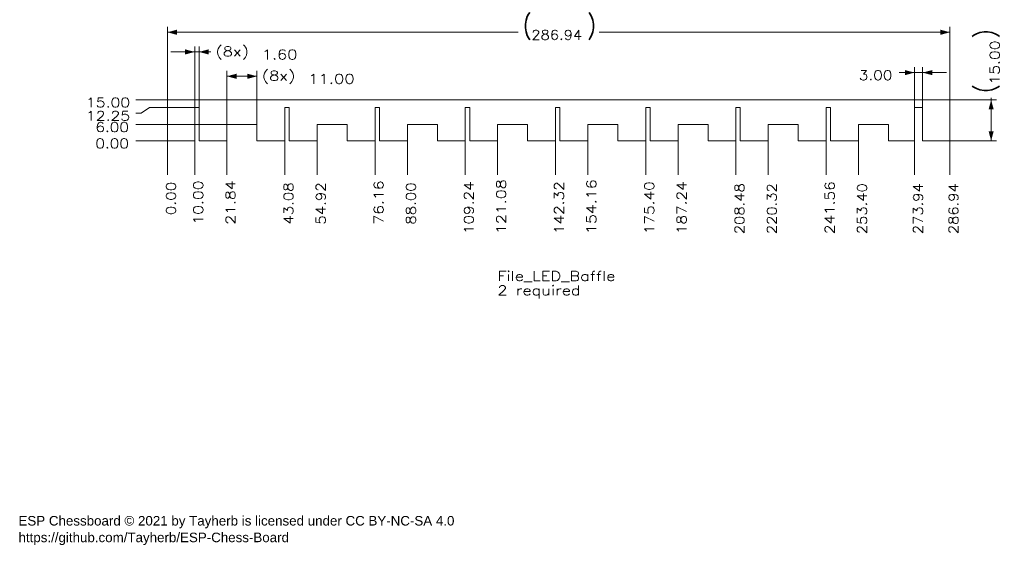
# Model space of a CAD drawing. Header units: millimetres. Extents: x 6 to 367, y 2 to 195.
import ezdxf

# ---------------------------------------------------------------- set-up
doc = ezdxf.new("R2010")
doc.units = ezdxf.units.MM
doc.layers.add('1', color=7, linetype='Continuous', true_color=0xffffff)
doc.styles.add('Arial', font='Arial')
doc.styles.add('blockfont', font='simplex.shx')
doc.dimstyles.get("Standard").update_dxf_attribs({"dimtxt": 0.18, "dimasz": 0.18, "dimexe": 0.18, "dimexo": 0.0625, "dimgap": 0.09, "dimtad": 0, "dimtih": 1, "dimtoh": 1, "dimdec": 4, "dimzin": 0, "dimdsep": 46, "dimtxsty": 'Standard', "dimcen": 0.09, "dimadec": 0, "dimazin": 0, "dimtfac": 1, "dimtdec": 4, "dimtofl": 0, "dimtmove": 0, "dimatfit": 3, "dimfxl": 0, "dimtolj": 1, "dimtzin": 0, "dimarcsym": 0})

# ---------------------------------------------------------------- blocks, each defined once
blk = doc.blocks.new('_U1')
at = {"layer": '1', "color": 18, "lineweight": 13}
blk.add_line((59.86, 151.07), (48.25, 151.07), dxfattribs=at)
at = {"layer": '1', "color": 18, "linetype": 'Continuous', "lineweight": 13, "insert": (33.43, 148.35), "char_height": 3.5, "attachment_point": 7, "line_spacing_factor": 0.903614, "style": 'blockfont'}
blk.add_mtext('\\W1.1729;0.00', dxfattribs=at)
blk = doc.blocks.new('_U2')
at = {"layer": '1', "color": 18, "lineweight": 13}
blk.add_line((59.86, 166.07), (48.25, 166.07), dxfattribs=at)
at = {"layer": '1', "color": 18, "linetype": 'Continuous', "lineweight": 13, "insert": (29.97, 163.35), "char_height": 3.5, "attachment_point": 7, "line_spacing_factor": 0.903614, "style": 'blockfont'}
blk.add_mtext('\\W1.2031;15.00', dxfattribs=at)
blk = doc.blocks.new('_U3')
at = {"layer": '1', "color": 18, "lineweight": 13}
for p, q in [((53.25, 163.32), (50.25, 161.17)), ((69.86, 163.32), (53.25, 163.32)), ((50.25, 161.17), (48.25, 161.17))]:
    blk.add_line(p, q, dxfattribs=at)
at = {"layer": '1', "color": 18, "linetype": 'Continuous', "lineweight": 13, "insert": (29.97, 158.45), "char_height": 3.5, "attachment_point": 7, "line_spacing_factor": 0.903614, "style": 'blockfont'}
blk.add_mtext('\\W1.2031;12.25', dxfattribs=at)
blk = doc.blocks.new('_U4')
at = {"layer": '1', "color": 18, "lineweight": 13}
blk.add_line((81.7, 157.07), (48.25, 157.07), dxfattribs=at)
at = {"layer": '1', "color": 18, "linetype": 'Continuous', "lineweight": 13, "insert": (33.43, 154.35), "char_height": 3.5, "attachment_point": 7, "line_spacing_factor": 0.903614, "style": 'blockfont'}
blk.add_mtext('\\W1.1729;6.00', dxfattribs=at)
blk = doc.blocks.new('_U5')
at = {"layer": '1', "color": 18, "lineweight": 13}
blk.add_line((59.86, 151.07), (59.86, 138.6), dxfattribs=at)
at = {"layer": '1', "color": 18, "linetype": 'Continuous', "lineweight": 13, "insert": (62.92, 123.75), "char_height": 3.5, "attachment_point": 7, "rotation": 90, "line_spacing_factor": 0.903614, "style": 'blockfont'}
blk.add_mtext('\\W1.1729;0.00', dxfattribs=at)
blk = doc.blocks.new('_U6')
at = {"layer": '1', "color": 18, "lineweight": 13}
blk.add_line((69.86, 151.07), (69.86, 138.6), dxfattribs=at)
at = {"layer": '1', "color": 18, "linetype": 'Continuous', "lineweight": 13, "insert": (72.92, 120.29), "char_height": 3.5, "attachment_point": 7, "rotation": 90, "line_spacing_factor": 0.903614, "style": 'blockfont'}
blk.add_mtext('\\W1.2031;10.00', dxfattribs=at)
blk = doc.blocks.new('_U7')
at = {"layer": '1', "color": 18, "lineweight": 13}
blk.add_line((81.7, 151.07), (81.7, 138.6), dxfattribs=at)
at = {"layer": '1', "color": 18, "linetype": 'Continuous', "lineweight": 13, "insert": (84.76, 120.29), "char_height": 3.5, "attachment_point": 7, "rotation": 90, "line_spacing_factor": 0.903614, "style": 'blockfont'}
blk.add_mtext('\\W1.2031;21.84', dxfattribs=at)
blk = doc.blocks.new('_U8')
at = {"layer": '1', "color": 18, "lineweight": 13}
blk.add_line((102.94, 151.07), (102.94, 138.6), dxfattribs=at)
at = {"layer": '1', "color": 18, "linetype": 'Continuous', "lineweight": 13, "insert": (106, 120.29), "char_height": 3.5, "attachment_point": 7, "rotation": 90, "line_spacing_factor": 0.903614, "style": 'blockfont'}
blk.add_mtext('\\W1.1494;43.08', dxfattribs=at)
blk = doc.blocks.new('_U9')
at = {"layer": '1', "color": 18, "lineweight": 13}
blk.add_line((114.78, 151.07), (114.78, 138.6), dxfattribs=at)
at = {"layer": '1', "color": 18, "linetype": 'Continuous', "lineweight": 13, "insert": (117.84, 120.29), "char_height": 3.5, "attachment_point": 7, "rotation": 90, "line_spacing_factor": 0.903614, "style": 'blockfont'}
blk.add_mtext('\\W1.1494;54.92', dxfattribs=at)
blk = doc.blocks.new('_U10')
at = {"layer": '1', "color": 18, "lineweight": 13}
blk.add_line((136.02, 151.07), (136.02, 138.6), dxfattribs=at)
at = {"layer": '1', "color": 18, "linetype": 'Continuous', "lineweight": 13, "insert": (139.08, 120.29), "char_height": 3.5, "attachment_point": 7, "rotation": 90, "line_spacing_factor": 0.903614, "style": 'blockfont'}
blk.add_mtext('\\W1.2031;76.16', dxfattribs=at)
blk = doc.blocks.new('_U11')
at = {"layer": '1', "color": 18, "lineweight": 13}
blk.add_line((147.86, 151.07), (147.86, 138.6), dxfattribs=at)
at = {"layer": '1', "color": 18, "linetype": 'Continuous', "lineweight": 13, "insert": (150.92, 120.29), "char_height": 3.5, "attachment_point": 7, "rotation": 90, "line_spacing_factor": 0.903614, "style": 'blockfont'}
blk.add_mtext('\\W1.1494;88.00', dxfattribs=at)
blk = doc.blocks.new('_U12')
at = {"layer": '1', "color": 18, "lineweight": 13}
blk.add_line((169.1, 151.07), (169.1, 138.6), dxfattribs=at)
at = {"layer": '1', "color": 18, "linetype": 'Continuous', "lineweight": 13, "insert": (172.16, 116.82), "char_height": 3.5, "attachment_point": 7, "rotation": 90, "line_spacing_factor": 0.903614, "style": 'blockfont'}
blk.add_mtext('\\W1.1743;109.24', dxfattribs=at)
blk = doc.blocks.new('_U13')
at = {"layer": '1', "color": 18, "lineweight": 13}
blk.add_line((180.94, 151.07), (180.94, 138.6), dxfattribs=at)
at = {"layer": '1', "color": 18, "linetype": 'Continuous', "lineweight": 13, "insert": (184, 116.82), "char_height": 3.5, "attachment_point": 7, "rotation": 90, "line_spacing_factor": 0.903614, "style": 'blockfont'}
blk.add_mtext('\\W1.2205;121.08', dxfattribs=at)
blk = doc.blocks.new('_U14')
at = {"layer": '1', "color": 18, "lineweight": 13}
blk.add_line((202.18, 151.07), (202.18, 138.6), dxfattribs=at)
at = {"layer": '1', "color": 18, "linetype": 'Continuous', "lineweight": 13, "insert": (205.24, 116.82), "char_height": 3.5, "attachment_point": 7, "rotation": 90, "line_spacing_factor": 0.903614, "style": 'blockfont'}
blk.add_mtext('\\W1.1743;142.32', dxfattribs=at)
blk = doc.blocks.new('_U15')
at = {"layer": '1', "color": 18, "lineweight": 13}
blk.add_line((214.02, 151.07), (214.02, 138.6), dxfattribs=at)
at = {"layer": '1', "color": 18, "linetype": 'Continuous', "lineweight": 13, "insert": (217.08, 116.82), "char_height": 3.5, "attachment_point": 7, "rotation": 90, "line_spacing_factor": 0.903614, "style": 'blockfont'}
blk.add_mtext('\\W1.2205;154.16', dxfattribs=at)
blk = doc.blocks.new('_U16')
at = {"layer": '1', "color": 18, "lineweight": 13}
blk.add_line((235.26, 151.07), (235.26, 138.6), dxfattribs=at)
at = {"layer": '1', "color": 18, "linetype": 'Continuous', "lineweight": 13, "insert": (238.32, 116.82), "char_height": 3.5, "attachment_point": 7, "rotation": 90, "line_spacing_factor": 0.903614, "style": 'blockfont'}
blk.add_mtext('\\W1.1743;175.40', dxfattribs=at)
blk = doc.blocks.new('_U17')
at = {"layer": '1', "color": 18, "lineweight": 13}
blk.add_line((247.1, 151.07), (247.1, 138.6), dxfattribs=at)
at = {"layer": '1', "color": 18, "linetype": 'Continuous', "lineweight": 13, "insert": (250.16, 116.82), "char_height": 3.5, "attachment_point": 7, "rotation": 90, "line_spacing_factor": 0.903614, "style": 'blockfont'}
blk.add_mtext('\\W1.1743;187.24', dxfattribs=at)
blk = doc.blocks.new('_U18')
at = {"layer": '1', "color": 18, "lineweight": 13}
blk.add_line((268.34, 151.07), (268.34, 138.6), dxfattribs=at)
at = {"layer": '1', "color": 18, "linetype": 'Continuous', "lineweight": 13, "insert": (271.4, 116.82), "char_height": 3.5, "attachment_point": 7, "rotation": 90, "line_spacing_factor": 0.903614, "style": 'blockfont'}
blk.add_mtext('\\W1.1315;208.48', dxfattribs=at)
blk = doc.blocks.new('_U19')
at = {"layer": '1', "color": 18, "lineweight": 13}
blk.add_line((280.18, 151.07), (280.18, 138.6), dxfattribs=at)
at = {"layer": '1', "color": 18, "linetype": 'Continuous', "lineweight": 13, "insert": (283.24, 116.82), "char_height": 3.5, "attachment_point": 7, "rotation": 90, "line_spacing_factor": 0.903614, "style": 'blockfont'}
blk.add_mtext('\\W1.1315;220.32', dxfattribs=at)
blk = doc.blocks.new('_U20')
at = {"layer": '1', "color": 18, "lineweight": 13}
blk.add_line((301.42, 151.07), (301.42, 138.6), dxfattribs=at)
at = {"layer": '1', "color": 18, "linetype": 'Continuous', "lineweight": 13, "insert": (304.48, 116.82), "char_height": 3.5, "attachment_point": 7, "rotation": 90, "line_spacing_factor": 0.903614, "style": 'blockfont'}
blk.add_mtext('\\W1.1743;241.56', dxfattribs=at)
blk = doc.blocks.new('_U21')
at = {"layer": '1', "color": 18, "lineweight": 13}
blk.add_line((313.26, 151.07), (313.26, 138.6), dxfattribs=at)
at = {"layer": '1', "color": 18, "linetype": 'Continuous', "lineweight": 13, "insert": (316.32, 116.82), "char_height": 3.5, "attachment_point": 7, "rotation": 90, "line_spacing_factor": 0.903614, "style": 'blockfont'}
blk.add_mtext('\\W1.1315;253.40', dxfattribs=at)
blk = doc.blocks.new('_U22')
at = {"layer": '1', "color": 18, "lineweight": 13}
blk.add_line((333.8, 151.07), (333.8, 138.6), dxfattribs=at)
at = {"layer": '1', "color": 18, "linetype": 'Continuous', "lineweight": 13, "insert": (336.86, 116.82), "char_height": 3.5, "attachment_point": 7, "rotation": 90, "line_spacing_factor": 0.903614, "style": 'blockfont'}
blk.add_mtext('\\W1.1315;273.94', dxfattribs=at)
blk = doc.blocks.new('_U23')
at = {"layer": '1', "color": 18, "lineweight": 13}
blk.add_line((346.8, 151.07), (346.8, 138.6), dxfattribs=at)
at = {"layer": '1', "color": 18, "linetype": 'Continuous', "lineweight": 13, "insert": (349.86, 116.82), "char_height": 3.5, "attachment_point": 7, "rotation": 90, "line_spacing_factor": 0.903614, "style": 'blockfont'}
blk.add_mtext('\\W1.1315;286.94', dxfattribs=at)
blk = doc.blocks.new('_U24')
at = {"layer": '1', "color": 18, "lineweight": 13}
for p, q in [((59.86, 166.07), (59.86, 192.88)), ((346.8, 166.07), (346.8, 192.88)), ((59.86, 190.88), (188.46, 190.88)), ((346.8, 190.88), (218.19, 190.88))]:
    blk.add_line(p, q, dxfattribs=at)
at = {"layer": '1', "color": 18, "lineweight": 18}
for points in [[(59.86, 190.88), (63.36, 191.82), (63.36, 189.94)], [(346.8, 190.88), (343.3, 189.94), (343.3, 191.82)]]:
    blk.add_solid(points, dxfattribs=at)
at = {"layer": '1', "color": 18, "linetype": 'Continuous', "lineweight": 13, "char_height": 3.5, "attachment_point": 7, "line_spacing_factor": 0.903614, "style": 'blockfont'}
for s, insert in [('\\W0.8563;{\\H1.88x;(}', (190.15, 188.16)), ('\\W0.8563;{\\H1.88x;)}', (213.73, 188.16)), ('\\W1.1315;286.94', (193.3, 188.16))]:
    blk.add_mtext(s, dxfattribs=dict(at, insert=insert))
blk = doc.blocks.new('_U25')
at = {"layer": '1', "color": 18, "lineweight": 13}
for p, q in [((69.86, 163.32), (69.86, 185.67)), ((71.46, 163.32), (71.46, 185.67)), ((75.78, 183.67), (61.11, 183.67))]:
    blk.add_line(p, q, dxfattribs=at)
at = {"layer": '1', "color": 18, "lineweight": 18}
for points in [[(69.86, 183.67), (66.36, 182.73), (66.36, 184.61)], [(71.46, 183.67), (74.96, 184.61), (74.96, 182.73)]]:
    blk.add_solid(points, dxfattribs=at)
at = {"layer": '1', "color": 18, "linetype": 'Continuous', "lineweight": 13, "char_height": 3.5, "attachment_point": 7, "line_spacing_factor": 0.903614, "style": 'blockfont'}
for s, insert in [('\\W1.2644;(8x)', (77.47, 180.95)), ('\\W1.2443;1.60', (94.47, 180.95))]:
    blk.add_mtext(s, dxfattribs=dict(at, insert=insert))
blk = doc.blocks.new('_U26')
at = {"layer": '1', "color": 18, "lineweight": 13}
for p, q in [((81.7, 157.07), (81.7, 176.73)), ((81.7, 174.73), (92.8, 174.73)), ((92.7, 157.07), (92.7, 176.73))]:
    blk.add_line(p, q, dxfattribs=at)
at = {"layer": '1', "color": 18, "lineweight": 18}
for points in [[(81.7, 174.73), (85.2, 175.67), (85.2, 173.79)], [(92.7, 174.73), (89.2, 173.79), (89.2, 175.67)]]:
    blk.add_solid(points, dxfattribs=at)
at = {"layer": '1', "color": 18, "linetype": 'Continuous', "lineweight": 13, "char_height": 3.5, "attachment_point": 7, "line_spacing_factor": 0.903614, "style": 'blockfont'}
for s, insert in [('\\W1.2644;(8x)', (94.48, 172.01)), ('\\W1.2621;11.00', (111.48, 172.01))]:
    blk.add_mtext(s, dxfattribs=dict(at, insert=insert))
blk = doc.blocks.new('_U27')
at = {"layer": '1', "color": 18, "lineweight": 13}
for p, q in [((333.8, 163.32), (333.8, 178.08)), ((336.8, 163.32), (336.8, 178.08)), ((328.22, 176.08), (345.55, 176.08))]:
    blk.add_line(p, q, dxfattribs=at)
at = {"layer": '1', "color": 18, "lineweight": 18}
for points in [[(333.8, 176.08), (330.3, 175.14), (330.3, 177.01)], [(336.8, 176.08), (340.3, 177.01), (340.3, 175.14)]]:
    blk.add_solid(points, dxfattribs=at)
at = {"layer": '1', "color": 18, "linetype": 'Continuous', "lineweight": 13, "insert": (313.4, 173.35), "char_height": 3.5, "attachment_point": 7, "line_spacing_factor": 0.903614, "style": 'blockfont'}
blk.add_mtext('\\W1.1729;3.00', dxfattribs=at)
blk = doc.blocks.new('_U28')
at = {"layer": '1', "color": 18, "lineweight": 13}
for p, q in [((361.92, 151.07), (361.92, 166.85)), ((346.8, 166.07), (363.92, 166.07)), ((346.8, 151.07), (363.92, 151.07))]:
    blk.add_line(p, q, dxfattribs=at)
at = {"layer": '1', "color": 18, "lineweight": 18}
for points in [[(361.92, 166.07), (362.86, 162.57), (360.98, 162.57)], [(361.92, 151.07), (360.98, 154.57), (362.86, 154.57)]]:
    blk.add_solid(points, dxfattribs=at)
at = {"layer": '1', "color": 18, "linetype": 'Continuous', "lineweight": 13, "char_height": 3.5, "attachment_point": 7, "rotation": 90, "line_spacing_factor": 0.903614, "style": 'blockfont'}
for s, insert in [('\\W0.8563;{\\H1.88x;)}', (364.99, 188.62)), ('\\W1.2031;15.00', (364.99, 171.66)), ('\\W0.8563;{\\H1.88x;(}', (364.99, 168.51))]:
    blk.add_mtext(s, dxfattribs=dict(at, insert=insert))

msp = doc.modelspace()

# ---------------------------------------------------------------- linework, layer by layer
at = {"layer": '1', "color": 154, "linetype": 'Continuous', "lineweight": 18}
for p, q in [((59.856, 166.072), (346.796, 166.072)), ((59.856, 166.072), (59.856, 151.072)), ((69.856, 151.072), (69.856, 163.322)), ((71.456, 163.322), (69.856, 163.322)), ((71.456, 151.072), (71.456, 163.322)), ((104.536, 163.322), (102.936, 163.322)), ((102.936, 163.322), (102.936, 151.072)), ((104.536, 151.072), (104.536, 163.322)), ((137.616, 163.322), (136.016, 163.322)), ((136.016, 163.322), (136.016, 151.072)), ((137.616, 151.072), (137.616, 163.322)), ((170.696, 163.322), (169.096, 163.322)), ((169.096, 163.322), (169.096, 151.072)), ((170.696, 151.072), (170.696, 163.322)), ((203.776, 163.322), (202.176, 163.322)), ((202.176, 163.322), (202.176, 151.072)), ((203.776, 151.072), (203.776, 163.322)), ((236.856, 163.322), (235.256, 163.322)), ((235.256, 163.322), (235.256, 151.072)), ((236.856, 151.072), (236.856, 163.322)), ((269.936, 163.322), (268.336, 163.322)), ((268.336, 163.322), (268.336, 151.072)), ((269.936, 151.072), (269.936, 163.322)), ((303.016, 163.322), (301.416, 163.322)), ((301.416, 163.322), (301.416, 151.072)), ((303.016, 151.072), (303.016, 163.322)), ((336.796, 163.322), (333.796, 163.322)), ((333.796, 163.322), (333.796, 151.072)), ((336.796, 151.072), (336.796, 163.322)), ((346.796, 166.072), (346.796, 151.072)), ((81.696, 157.072), (81.696, 151.072)), ((92.696, 157.072), (81.696, 157.072)), ((92.696, 151.072), (92.696, 157.072)), ((125.776, 157.072), (114.776, 157.072)), ((114.776, 157.072), (114.776, 151.072)), ((125.776, 151.072), (125.776, 157.072)), ((158.856, 157.072), (147.856, 157.072)), ((147.856, 157.072), (147.856, 151.072)), ((158.856, 151.072), (158.856, 157.072)), ((191.936, 157.072), (180.936, 157.072)), ((180.936, 157.072), (180.936, 151.072)), ((191.936, 151.072), (191.936, 157.072)), ((225.016, 157.072), (214.016, 157.072)), ((214.016, 157.072), (214.016, 151.072)), ((225.016, 151.072), (225.016, 157.072)), ((258.096, 157.072), (247.096, 157.072)), ((247.096, 157.072), (247.096, 151.072)), ((258.096, 151.072), (258.096, 157.072)), ((291.176, 157.072), (280.176, 157.072)), ((280.176, 157.072), (280.176, 151.072)), ((291.176, 151.072), (291.176, 157.072)), ((324.256, 157.072), (313.256, 157.072)), ((313.256, 157.072), (313.256, 151.072)), ((324.256, 151.072), (324.256, 157.072)), ((59.856, 151.072), (69.856, 151.072)), ((81.696, 151.072), (71.456, 151.072)), ((102.936, 151.072), (92.696, 151.072)), ((114.776, 151.072), (104.536, 151.072)), ((136.016, 151.072), (125.776, 151.072)), ((147.856, 151.072), (137.616, 151.072)), ((169.096, 151.072), (158.856, 151.072)), ((180.936, 151.072), (170.696, 151.072)), ((202.176, 151.072), (191.936, 151.072)), ((214.016, 151.072), (203.776, 151.072)), ((235.256, 151.072), (225.016, 151.072)), ((247.096, 151.072), (236.856, 151.072)), ((268.336, 151.072), (258.096, 151.072)), ((280.176, 151.072), (269.936, 151.072)), ((301.416, 151.072), (291.176, 151.072)), ((313.256, 151.072), (303.016, 151.072)), ((333.796, 151.072), (324.256, 151.072)), ((346.796, 151.072), (336.796, 151.072))]:
    msp.add_line(p, q, dxfattribs=at)

# ---------------------------------------------------------------- texts
at = {"layer": '1', "color": 18, "linetype": 'Continuous', "lineweight": 13, "char_height": 3.5, "attachment_point": 7}
for s, insert, line_spacing_factor, style in [('\\W1.2493;File_LED_Baffle\\P2 required', (180.839, 93.247), 0.903614, 'blockfont'), ('\\fArial|b0|i0;\\W1.0000;ESP Chessboard © 2021 by Tayherb is licensed under CC BY-NC-SA 4.0\\Phttps://github.com/Tayherb/ESP-Chess-Board', (5.25, 2.74), 1.047437, 'Arial')]:
    msp.add_mtext(s, dxfattribs=dict(at, insert=insert, line_spacing_factor=line_spacing_factor, style=style))

# ---------------------------------------------------------------- dimensions: what is measured, and where the dimension line sits
at = {"layer": '1', "color": 18, "linetype": 'Continuous', "lineweight": 13}
for base, p1, p2, override, picture, middle in [((346.796, 190.878), (59.856, 166.072), (346.796, 166.072), {"dimtxt": 3.5, "dimasz": 3.5, "dimexe": 2, "dimexo": 0, "dimgap": 1.5, "dimtih": 0, "dimtoh": 0, "dimdec": 2, "dimlfac": 1, "dimdsep": 46, "dimlunit": 2, "dimpost": '(<>)', "dimtxsty": 'blockfont', "dimsah": 1, "dimse1": 0, "dimse2": 0, "dimsd1": 0, "dimsd2": 0, "dimclrd": 18, "dimclre": 18, "dimclrt": 18, "dimtol": 0, "dimtm": -0.1, "dimtfac": 1, "dimtdec": 2, "dimtofl": 1, "dimtmove": 0, "dimlwd": 13, "dimlwe": 13}, '_U24', (203.326, 190.878)), ((333.796, 176.077), (336.796, 163.322), (333.796, 163.322), {"dimtxt": 3.5, "dimasz": 3.5, "dimexe": 2, "dimexo": 0, "dimgap": 1.5, "dimtih": 0, "dimtoh": 0, "dimdec": 2, "dimlfac": 1, "dimdsep": 46, "dimlunit": 2, "dimtxsty": 'blockfont', "dimsah": 1, "dimse1": 0, "dimse2": 0, "dimsd1": 0, "dimsd2": 0, "dimclrd": 18, "dimclre": 18, "dimclrt": 18, "dimtol": 0, "dimtm": -0.1, "dimtfac": 1, "dimtdec": 2, "dimtofl": 1, "dimtmove": 0, "dimlwd": 13, "dimlwe": 13}, '_U27', (316.212, 176.077))]:
    dim = msp.add_linear_dim(base=base, p1=p1, p2=p2, dimstyle='Standard', override=override, dxfattribs=at)
    dim.commit()
    dim.dimension.update_dxf_attribs({"geometry": picture, "text_midpoint": middle, "dimtype": 160})
dim = msp.add_linear_dim(base=(361.921, 151.072), p1=(346.796, 166.072), p2=(346.796, 151.072), angle=90, dimstyle='Standard', override={"dimtxt": 3.5, "dimasz": 3.5, "dimexe": 2, "dimexo": 0, "dimgap": 1.5, "dimtih": 0, "dimtoh": 0, "dimdec": 2, "dimlfac": 1, "dimdsep": 46, "dimlunit": 2, "dimpost": '(<>)', "dimtxsty": 'blockfont', "dimsah": 1, "dimse1": 0, "dimse2": 0, "dimsd1": 0, "dimsd2": 0, "dimclrd": 18, "dimclre": 18, "dimclrt": 18, "dimtol": 0, "dimtm": -0.1, "dimtfac": 1, "dimtdec": 2, "dimtofl": 1, "dimtmove": 0, "dimlwd": 13, "dimlwe": 13}, dxfattribs=at)
dim.commit()
dim.dimension.update_dxf_attribs({"geometry": '_U28', "text_midpoint": (361.921, 185.072), "dimtype": 160})
for base, p1, p2, picture, middle in [((71.456, 183.668), (69.856, 163.322), (71.456, 163.322), '_U25', (92.538, 183.668)), ((92.696, 174.732), (81.696, 157.072), (92.696, 157.072), '_U26', (111.696, 174.732))]:
    dim = msp.add_linear_dim(base=base, p1=p1, p2=p2, text='\\C18;{\\H1.00x;\\Fsimplex.shx;(8x)\\Fsimplex.shx;}\\C18; <> ', dimstyle='Standard', override={"dimtxt": 3.5, "dimasz": 3.5, "dimexe": 2, "dimexo": 0, "dimgap": 1.5, "dimtih": 0, "dimtoh": 0, "dimdec": 2, "dimlfac": 1, "dimdsep": 46, "dimlunit": 2, "dimtxsty": 'blockfont', "dimsah": 1, "dimse1": 0, "dimse2": 0, "dimsd1": 0, "dimsd2": 0, "dimclrd": 18, "dimclre": 18, "dimclrt": 18, "dimtol": 0, "dimtm": -0.1, "dimtfac": 1, "dimtdec": 2, "dimtofl": 1, "dimtmove": 0, "dimlwd": 13, "dimlwe": 13}, dxfattribs=at)
    dim.commit()
    dim.dimension.update_dxf_attribs({"geometry": picture, "text_midpoint": middle, "dimtype": 160})
for feature_location, offset, dtype, text, picture, middle in [((59.856, 166.072), (-11.604, 0), 0, '\\C18;15.00', '_U2', (38.268, 166.072)), ((69.856, 163.322), (-21.604, -2.154), 0, '\\C18;12.25', '_U3', (38.268, 161.168)), ((81.696, 157.072), (-33.444, 0), 0, '\\C18;6.00', '_U4', (40, 157.072)), ((59.856, 151.072), (-11.604, 0), 0, '\\C18;0.00', '_U1', (40, 151.072)), ((59.856, 151.072), (0, -12.476), 1, '\\C18;0.00', '_U5', (59.856, 130.344)), ((69.856, 151.072), (0, -12.476), 1, '\\C18;10.00', '_U6', (69.856, 128.612)), ((81.696, 151.072), (0, -12.476), 1, '\\C18;21.84', '_U7', (81.696, 128.612)), ((102.936, 151.072), (0, -12.476), 1, '\\C18;43.08', '_U8', (102.936, 128.612)), ((114.776, 151.072), (0, -12.476), 1, '\\C18;54.92', '_U9', (114.776, 128.612)), ((136.016, 151.072), (0, -12.476), 1, '\\C18;76.16', '_U10', (136.016, 128.612)), ((147.856, 151.072), (0, -12.476), 1, '\\C18;88.00', '_U11', (147.856, 128.612)), ((169.096, 151.072), (0, -12.476), 1, '\\C18;109.24', '_U12', (169.096, 126.88)), ((180.936, 151.072), (0, -12.476), 1, '\\C18;121.08', '_U13', (180.936, 126.88)), ((202.176, 151.072), (0, -12.476), 1, '\\C18;142.32', '_U14', (202.176, 126.88)), ((214.016, 151.072), (0, -12.476), 1, '\\C18;154.16', '_U15', (214.016, 126.88)), ((235.256, 151.072), (0, -12.476), 1, '\\C18;175.40', '_U16', (235.256, 126.88)), ((247.096, 151.072), (0, -12.476), 1, '\\C18;187.24', '_U17', (247.096, 126.88)), ((268.336, 151.072), (0, -12.476), 1, '\\C18;208.48', '_U18', (268.336, 126.88)), ((280.176, 151.072), (0, -12.476), 1, '\\C18;220.32', '_U19', (280.176, 126.88)), ((301.416, 151.072), (0, -12.476), 1, '\\C18;241.56', '_U20', (301.416, 126.88)), ((313.256, 151.072), (0, -12.476), 1, '\\C18;253.40', '_U21', (313.256, 126.88)), ((333.796, 151.072), (0, -12.476), 1, '\\C18;273.94', '_U22', (333.796, 126.88)), ((346.796, 151.072), (0, -12.476), 1, '\\C18;286.94', '_U23', (346.796, 126.88))]:
    dim = msp.add_ordinate_dim(feature_location=feature_location, offset=offset, dtype=dtype, origin=(59.856, 151.072), text=text, dimstyle='Standard', override={"dimtxt": 3.5, "dimasz": 3.5, "dimexe": 2, "dimexo": 0, "dimgap": 1.5, "dimtih": 0, "dimdec": 2, "dimlfac": 1, "dimdsep": 46, "dimlunit": 2, "dimpost": '', "dimtxsty": 'blockfont', "dimsah": 1, "dimse1": 0, "dimse2": 0, "dimsd1": 0, "dimsd2": 0, "dimclrd": 18, "dimclre": 18, "dimclrt": 18, "dimtol": 0, "dimtm": -0.1, "dimtfac": 1, "dimtdec": 2, "dimtofl": 1, "dimtmove": 0, "dimlwd": 13, "dimlwe": 13}, dxfattribs=at)
    dim.commit()
    dim.dimension.update_dxf_attribs({"geometry": picture, "text_midpoint": middle})

doc.saveas('drawing.dxf')
